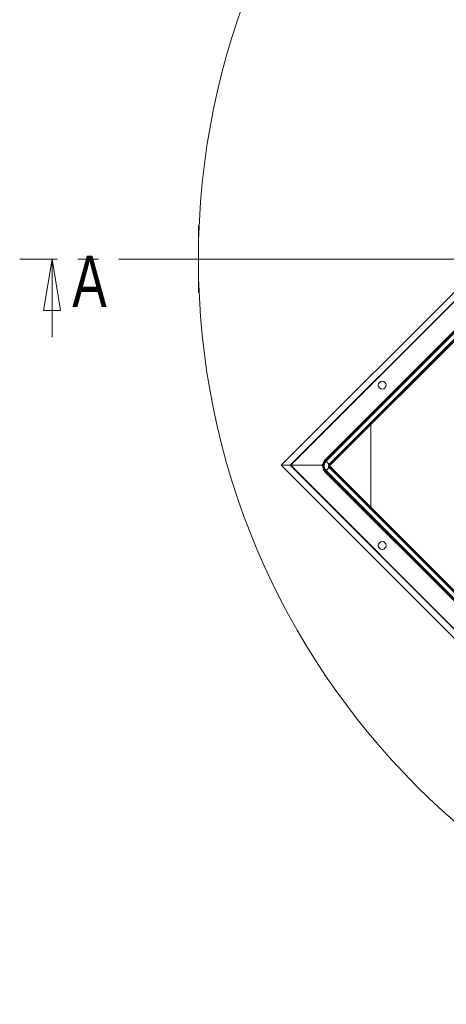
# Model space of a CAD drawing. Header units: millimetres. Extents: x 42 to 14105, y 484 to 9997.
# Tile 1 of 132: x 42 to 701, y 876 to 2396. Entities that reach past the tile are written whole.
import ezdxf

# ---------------------------------------------------------------- set-up
doc = ezdxf.new("R2010")
doc.units = ezdxf.units.MM
doc.header["$LTSCALE"] = 25
doc.linetypes.add('CENTER', pattern=[10.16, 6.35, -1.27, 1.27, -1.27])
doc.styles.add('SLDTEXTSTYLE0', font='TXT', dxfattribs={"width": 0.75})

# ---------------------------------------------------------------- blocks, each defined once
blk = doc.blocks.new('SW_CENTERMARKSYMBOL_0')
at = {"color": 0, "linetype": 'Continuous', "lineweight": 0}
blk.add_line((-5, 0), (-1152.5, 0), dxfattribs=at)
blk = doc.blocks.new('_CLOSED')
at = {"color": 0, "linetype": 'ByBlock', "lineweight": -2}
for p, q in [((-1, 0.166667), (0, 0)), ((-1, 0.166667), (-1, -0.166667)), ((0, 0), (-1, -0.166667)), ((0, 0), (-1, 0))]:
    blk.add_line(p, q, dxfattribs=at)

msp = doc.modelspace()

# ---------------------------------------------------------------- linework, layer by layer
at = {"color": 7, "linetype": 'Continuous', "lineweight": 15}
for p, q in [((445.989, 1707.858), (1079.249, 2341.118)), ((459.827, 1707.858), (1079.249, 2327.28)), ((1079.249, 2326.486), (460.622, 1707.858)), ((1070.269, 2272.624), (513.599, 1715.955)), ((514.504, 1715.049), (1071.174, 2271.719)), ((515.28, 1714.274), (1071.95, 2270.943)), ((519.979, 1709.575), (1076.649, 2266.245)), ((520.754, 1708.799), (1077.424, 2265.469)), ((521.66, 1707.894), (1078.33, 2264.564)), ((319.311, 2077.556), (318.158, 2077.556)), ((318.158, 1974.556), (318.158, 2077.556)), ((318.158, 1974.556), (319.311, 1974.556)), ((584.274, 1643.441), (584.274, 1770.508)), ((1149.96, 1003.888), (445.989, 1707.858)), ((445.989, 1707.858), (459.827, 1707.858)), ((1149.96, 1017.726), (459.827, 1707.858)), ((459.827, 1707.858), (460.622, 1707.858)), ((460.622, 1707.858), (459.827, 1707.858)), ((460.622, 1707.858), (1149.96, 1018.52)), ((460.622, 1707.858), (508.986, 1707.858)), ((509.91, 1707.858), (508.986, 1707.858)), ((508.986, 1707.858), (509.91, 1707.858)), ((515.28, 1714.274), (514.504, 1715.049)), ((520.754, 1708.799), (519.979, 1709.575)), ((520.754, 1705.15), (519.979, 1704.374)), ((519.979, 1704.374), (833.227, 1391.126)), ((520.754, 1705.15), (834.003, 1391.901)), ((834.908, 1392.807), (521.66, 1706.055)), ((513.599, 1697.994), (826.847, 1384.746)), ((515.28, 1699.675), (514.504, 1698.9)), ((514.504, 1698.9), (827.753, 1385.651)), ((515.28, 1699.675), (828.528, 1386.427))]:
    msp.add_line(p, q, dxfattribs=at)
at = {"color": 7, "linetype": 'CENTER', "lineweight": 0}
msp.add_line((2894.158, 2026.056), (42.158, 2026.056), dxfattribs=at)
at = {"color": 7, "linetype": 'Continuous', "lineweight": 0}
msp.add_line((92.158, 1905.406), (92.158, 2026.056), dxfattribs=at)
at = {"color": 8, "linetype": 'Continuous', "lineweight": 15}
for p, q in [((510.026, 1708.898), (508.986, 1707.858)), ((508.986, 1707.858), (509.879, 1706.965))]:
    msp.add_line(p, q, dxfattribs=at)
at = {"color": 8, "linetype": 'Continuous', "lineweight": 15, "flags": 128}
for points in [[(514.504, 1715.049), (514.332, 1715.221), (514.129, 1715.424), (513.926, 1715.627), (513.754, 1715.799), (513.639, 1715.914), (513.599, 1715.955)], [(521.66, 1707.894), (521.619, 1707.934), (521.504, 1708.049), (521.332, 1708.221), (521.129, 1708.424), (520.926, 1708.627), (520.754, 1708.799)], [(521.66, 1706.055), (521.619, 1706.015), (521.504, 1705.9), (521.332, 1705.728), (521.129, 1705.525), (520.926, 1705.322), (520.754, 1705.15)], [(514.504, 1698.9), (514.332, 1698.728), (514.129, 1698.525), (513.926, 1698.322), (513.754, 1698.15), (513.639, 1698.035), (513.599, 1697.994)]]:
    msp.add_lwpolyline(points, dxfattribs=at)
at = {"color": 7, "linetype": 'Continuous', "lineweight": 15, "flags": 128}
for points in [[(519.979, 1709.575), (519.448, 1710.106), (518.869, 1710.685), (518.257, 1711.296), (517.629, 1711.924), (517.002, 1712.552), (516.39, 1713.163), (515.811, 1713.742), (515.28, 1714.274)], [(519.979, 1704.374), (519.448, 1703.843), (518.869, 1703.264), (518.257, 1702.653), (517.629, 1702.025), (517.002, 1701.397), (516.39, 1700.785), (515.811, 1700.207), (515.28, 1699.675)]]:
    msp.add_lwpolyline(points, dxfattribs=at)
at = {"color": 7, "linetype": 'Continuous', "lineweight": 15}
for centre, radius in [((1468.158, 2026.056), 1150), ((601.952, 1831.602), 6), ((601.952, 1584.115), 6)]:
    msp.add_circle(centre, radius, dxfattribs=at)
for radius in [12.7, 11.419, 10.322, 3.678, 2.581, 1.3]:
    msp.add_arc((522.579, 1706.974), radius, 135, 225, dxfattribs=at)

# ---------------------------------------------------------------- block references
at = {"color": 7, "linetype": 'Continuous', "lineweight": 0}
msp.add_blockref('SW_CENTERMARKSYMBOL_0', (1468.158, 2026.056), dxfattribs=at)
at = {"color": 7, "linetype": 'Continuous', "lineweight": 0, "xscale": 79.375, "yscale": 79.375, "rotation": 90.0000000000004}
msp.add_blockref('_CLOSED', (92.158, 2026.056), dxfattribs=at)

# ---------------------------------------------------------------- texts
at = {"color": 7, "linetype": 'Continuous', "insert": (123.47, 2031.502), "char_height": 79.375, "attachment_point": 1, "style": 'SLDTEXTSTYLE0'}
msp.add_mtext('A', dxfattribs=at)

doc.saveas('drawing.dxf')
